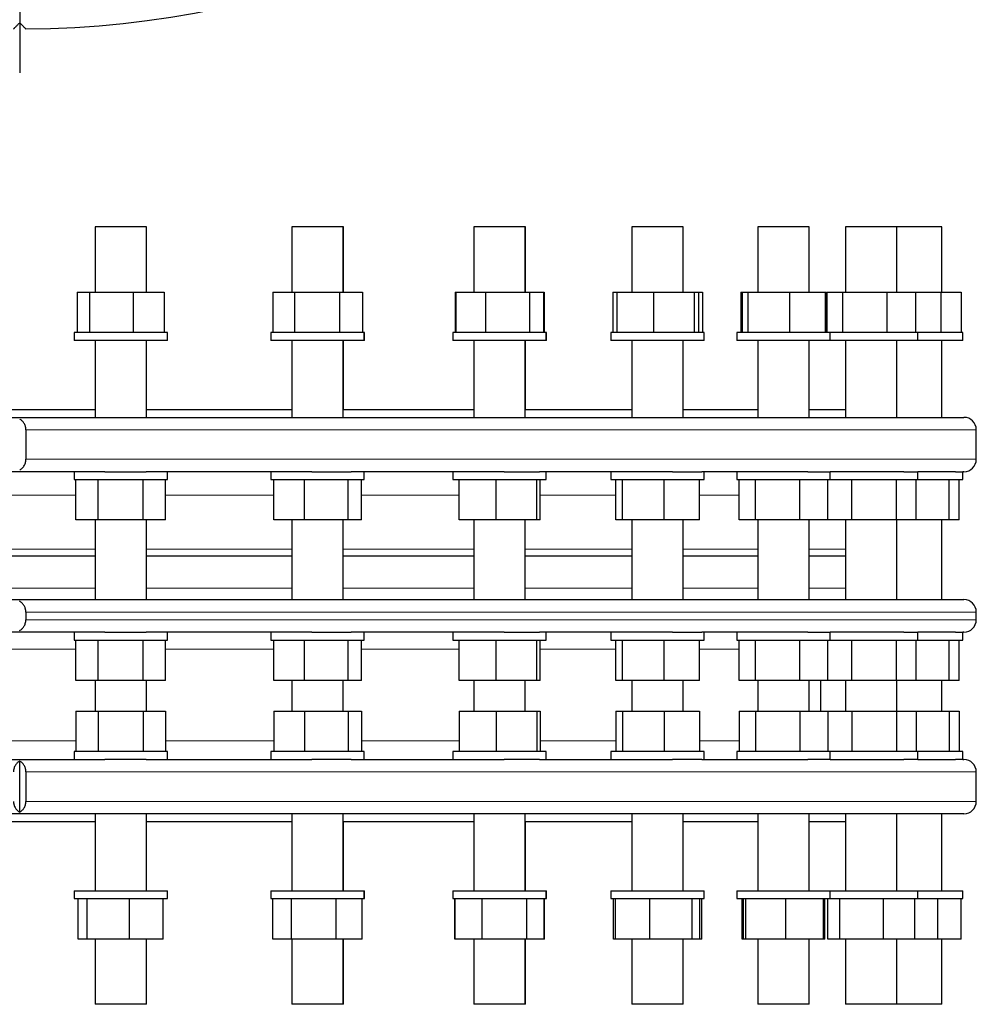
# Model space of a CAD drawing. Header units: millimetres. Extents: x 60 to 2033, y 72 to 1955.
# Tile 2 of 5: x 703 to 1318, y 72 to 706. Entities that reach past the tile are written whole.
import ezdxf

# ---------------------------------------------------------------- set-up
doc = ezdxf.new("R2010")
doc.units = ezdxf.units.MM
doc.layers.add('FORMAT', color=7, linetype='Continuous')

# ---------------------------------------------------------------- blocks, each defined once
blk = doc.blocks.new('SW_CENTERMARKSYMBOL_0')
at = {"layer": 'FORMAT', "color": 0}
blk.add_line((0, -5), (0, -643.13), dxfattribs=at)

msp = doc.modelspace()

# ---------------------------------------------------------------- linework, layer by layer
at = {"color": 7, "linetype": 'Continuous', "lineweight": 25}
for p, q in [((751.76, 572.31), (751.76, 530.31)), ((758.64, 572.31), (751.76, 572.31)), ((784.76, 572.31), (758.64, 572.31)), ((784.76, 530.31), (784.76, 572.31)), ((784.79, 572.31), (784.76, 572.31)), ((784.79, 530.31), (784.79, 572.31)), ((878.38, 572.31), (878.38, 530.31)), ((888.49, 572.31), (878.38, 572.31)), ((911.38, 572.31), (888.49, 572.31)), ((911.38, 530.31), (911.38, 572.31)), ((911.41, 572.31), (911.38, 572.31)), ((911.41, 530.31), (911.41, 572.31)), ((995.4, 572.31), (995.4, 530.31)), ((1009.05, 572.31), (995.4, 572.31)), ((1028.4, 572.31), (1009.05, 572.31)), ((1028.4, 530.31), (1028.4, 572.31)), ((1028.42, 572.31), (1028.4, 572.31)), ((1028.42, 530.31), (1028.42, 572.31)), ((1096.95, 572.31), (1096.95, 530.31)), ((1114.29, 572.31), (1096.95, 572.31)), ((1129.95, 572.31), (1114.29, 572.31)), ((1129.95, 530.31), (1129.95, 572.31)), ((1129.97, 572.31), (1129.95, 572.31)), ((1129.97, 530.31), (1129.97, 572.31)), ((1177.93, 572.31), (1177.93, 530.31)), ((1198.91, 572.31), (1177.93, 572.31)), ((1210.93, 572.31), (1198.91, 572.31)), ((1210.93, 530.31), (1210.93, 572.31)), ((1210.94, 572.31), (1210.93, 572.31)), ((1210.94, 530.31), (1210.94, 572.31)), ((1234.28, 572.31), (1234.28, 530.31)), ((1258.69, 572.31), (1234.28, 572.31)), ((1267.28, 572.31), (1258.69, 572.31)), ((1267.28, 530.31), (1267.28, 572.31)), ((1290.62, 572.31), (1267.29, 572.31)), ((1296.18, 572.31), (1290.62, 572.31)), ((1296.18, 530.31), (1296.18, 572.31)), ((1296.19, 572.31), (1296.18, 572.31)), ((1296.19, 530.31), (1296.19, 572.31)), ((740.23, 530.31), (740.23, 504.31)), ((740.23, 530.31), (748.25, 530.31)), ((748.25, 530.31), (748.25, 504.31)), ((748.25, 530.31), (776.27, 530.31)), ((776.27, 530.31), (776.27, 504.31)), ((776.27, 530.31), (796.28, 530.31)), ((796.28, 530.31), (796.28, 504.31)), ((866.02, 530.31), (866.02, 504.31)), ((866.02, 530.31), (880, 530.31)), ((880, 530.31), (880, 504.31)), ((880, 530.31), (908.86, 530.31)), ((908.86, 530.31), (908.86, 504.31)), ((908.86, 530.31), (923.74, 530.31)), ((923.74, 530.31), (923.74, 504.31)), ((983.31, 530.31), (983.31, 504.31)), ((983.31, 530.31), (983.65, 530.31)), ((983.65, 530.31), (983.65, 504.31)), ((983.65, 530.31), (1002.9, 530.31)), ((1002.9, 530.31), (1002.9, 504.31)), ((1002.9, 530.31), (1031.15, 530.31)), ((1031.15, 530.31), (1031.15, 504.31)), ((1031.15, 530.31), (1040.15, 530.31)), ((1040.15, 530.31), (1040.15, 504.31)), ((1040.15, 530.31), (1040.54, 530.31)), ((1040.54, 530.31), (1040.54, 504.31)), ((1084.72, 530.31), (1084.72, 504.31)), ((1084.72, 530.31), (1087.22, 530.31)), ((1087.22, 530.31), (1087.22, 504.31)), ((1087.22, 530.31), (1110.77, 530.31)), ((1110.77, 530.31), (1110.77, 504.31)), ((1110.77, 530.31), (1137, 530.31)), ((1137, 530.31), (1137, 504.31)), ((1137, 530.31), (1139.67, 530.31)), ((1139.67, 530.31), (1139.67, 504.31)), ((1139.67, 530.31), (1142.21, 530.31)), ((1142.21, 530.31), (1142.21, 504.31)), ((1167.01, 530.31), (1167.01, 504.31)), ((1167.01, 530.31), (1167.75, 530.31)), ((1167.75, 530.31), (1167.75, 504.31)), ((1167.75, 530.31), (1171.54, 530.31)), ((1171.54, 530.31), (1171.54, 504.31)), ((1171.54, 530.31), (1198.22, 530.31)), ((1198.22, 530.31), (1198.22, 504.31)), ((1198.22, 530.31), (1221.1, 530.31)), ((1221.1, 530.31), (1221.1, 504.31)), ((1221.1, 530.31), (1221.87, 530.31)), ((1221.87, 530.31), (1221.87, 504.31)), ((1222.32, 530.31), (1222.32, 504.31)), ((1222.32, 530.31), (1232.38, 530.31)), ((1232.38, 530.31), (1232.38, 504.31)), ((1232.38, 530.31), (1260.84, 530.31)), ((1260.84, 530.31), (1260.84, 504.31)), ((1260.84, 530.31), (1279.24, 530.31)), ((1279.24, 530.31), (1279.24, 504.31)), ((1279.24, 530.31), (1295.52, 530.31)), ((1295.52, 530.31), (1295.52, 504.31)), ((1295.52, 530.31), (1308.51, 530.31)), ((1308.51, 530.31), (1308.51, 504.31)), ((738.26, 504.31), (738.26, 499.31)), ((776.59, 504.31), (738.26, 504.31)), ((798.26, 504.31), (776.59, 504.31)), ((798.26, 499.31), (798.26, 504.31)), ((798.29, 504.31), (798.26, 504.31)), ((798.29, 499.31), (798.29, 504.31)), ((864.88, 504.31), (864.88, 499.31)), ((909.41, 504.31), (864.88, 504.31)), ((924.88, 504.31), (909.41, 504.31)), ((924.88, 499.31), (924.88, 504.31)), ((924.91, 504.31), (924.88, 504.31)), ((924.91, 499.31), (924.91, 504.31)), ((981.9, 504.31), (981.9, 499.31)), ((1031.91, 504.31), (981.9, 504.31)), ((1041.9, 504.31), (1031.91, 504.31)), ((1041.9, 499.31), (1041.9, 504.31)), ((1041.92, 504.31), (1041.9, 504.31)), ((1041.92, 499.31), (1041.92, 504.31)), ((1083.45, 504.31), (1083.45, 499.31)), ((1137.92, 504.31), (1083.45, 504.31)), ((1143.45, 504.31), (1137.92, 504.31)), ((1143.45, 499.31), (1143.45, 504.31)), ((1143.47, 504.31), (1143.45, 504.31)), ((1143.47, 499.31), (1143.47, 504.31)), ((1164.43, 504.31), (1164.43, 499.31)), ((1222.15, 504.31), (1164.43, 504.31)), ((1224.43, 504.31), (1222.15, 504.31)), ((1224.43, 499.31), (1224.43, 504.31)), ((1280.36, 504.31), (1224.44, 504.31)), ((1280.78, 504.31), (1280.36, 504.31)), ((1280.78, 499.31), (1280.78, 504.31)), ((1309.68, 504.31), (1280.79, 504.31)), ((1309.68, 499.31), (1309.68, 504.31)), ((1309.69, 504.31), (1309.68, 504.31)), ((1309.69, 499.31), (1309.69, 504.31)), ((776.59, 499.31), (738.26, 499.31)), ((751.76, 499.31), (751.76, 449.81)), ((798.26, 499.31), (776.59, 499.31)), ((784.76, 449.81), (784.76, 499.31)), ((784.79, 454.81), (784.79, 499.31)), ((798.29, 499.31), (798.26, 499.31)), ((909.41, 499.31), (864.88, 499.31)), ((878.38, 499.31), (878.38, 449.81)), ((924.88, 499.31), (909.41, 499.31)), ((911.38, 449.81), (911.38, 499.31)), ((911.41, 454.81), (911.41, 499.31)), ((924.91, 499.31), (924.88, 499.31)), ((1031.91, 499.31), (981.9, 499.31)), ((995.4, 499.31), (995.4, 449.81)), ((1028.4, 449.81), (1028.4, 499.31)), ((1028.42, 454.81), (1028.42, 499.31)), ((1041.9, 499.31), (1031.91, 499.31)), ((1041.92, 499.31), (1041.9, 499.31)), ((1137.92, 499.31), (1083.45, 499.31)), ((1096.95, 499.31), (1096.95, 449.81)), ((1129.95, 449.81), (1129.95, 499.31)), ((1129.97, 454.81), (1129.97, 499.31)), ((1143.45, 499.31), (1137.92, 499.31)), ((1143.47, 499.31), (1143.45, 499.31)), ((1222.15, 499.31), (1164.43, 499.31)), ((1177.93, 499.31), (1177.93, 449.81)), ((1210.93, 449.81), (1210.93, 499.31)), ((1210.94, 454.81), (1210.94, 499.31)), ((1224.43, 499.31), (1222.15, 499.31)), ((1280.36, 499.31), (1224.44, 499.31)), ((1234.28, 499.31), (1234.28, 449.81)), ((1267.28, 449.81), (1267.28, 499.31)), ((1280.78, 499.31), (1280.36, 499.31)), ((1309.68, 499.31), (1280.79, 499.31)), ((1296.18, 449.81), (1296.18, 499.31)), ((1296.19, 449.81), (1296.19, 499.31)), ((1309.69, 499.31), (1309.68, 499.31)), ((96.33, 449.81), (1310.33, 449.81)), ((654.91, 454.81), (751.79, 454.81)), ((784.79, 454.81), (878.41, 454.81)), ((911.41, 454.81), (995.42, 454.81)), ((1028.42, 454.81), (1096.97, 454.81)), ((1129.97, 454.81), (1177.94, 454.81)), ((1210.94, 454.81), (1234.29, 454.81)), ((707.31, 441.81), (707.31, 422.81)), ((1318.33, 422.81), (1318.33, 441.81)), ((757.97, 414.81), (648.67, 414.81)), ((738.26, 414.81), (738.26, 409.81)), ((757.97, 414.81), (784.56, 414.81)), ((891.12, 414.81), (784.56, 414.81)), ((798.26, 409.81), (798.26, 414.81)), ((864.88, 414.81), (864.88, 409.81)), ((891.12, 414.81), (916.38, 414.81)), ((1014.86, 414.81), (916.38, 414.81)), ((924.88, 409.81), (924.88, 414.81)), ((981.9, 414.81), (981.9, 409.81)), ((1014.86, 414.81), (1037.51, 414.81)), ((1122.97, 414.81), (1037.51, 414.81)), ((1041.9, 409.81), (1041.9, 414.81)), ((1083.45, 414.81), (1083.45, 409.81)), ((1122.97, 414.81), (1141.89, 414.81)), ((1210.04, 414.81), (1141.89, 414.81)), ((1143.45, 409.81), (1143.45, 414.81)), ((1164.43, 414.81), (1164.43, 409.81)), ((1210.04, 414.81), (1224.28, 414.81)), ((1271.71, 414.81), (1224.28, 414.81)), ((1224.43, 409.81), (1224.43, 414.81)), ((1271.71, 414.81), (1280.78, 414.81)), ((1280.78, 409.81), (1280.78, 414.81)), ((1304.87, 414.81), (1280.79, 414.81)), ((1304.87, 414.81), (1309.68, 414.81)), ((1309.68, 409.81), (1309.68, 414.81)), ((1310.33, 414.81), (1309.68, 414.81)), ((1309.69, 409.81), (1309.69, 414.81)), ((738.26, 409.81), (798.26, 409.81)), ((739.39, 383.81), (739.39, 409.81)), ((753.82, 383.81), (753.82, 409.81)), ((782.69, 383.81), (782.69, 409.81)), ((797.13, 383.81), (797.13, 409.81)), ((864.88, 409.81), (865.63, 409.81)), ((865.63, 409.81), (924.88, 409.81)), ((866.74, 383.81), (866.74, 409.81)), ((886.37, 383.81), (886.37, 409.81)), ((914.52, 383.81), (914.52, 409.81)), ((923.03, 383.81), (923.03, 409.81)), ((981.9, 409.81), (984.87, 409.81)), ((984.87, 409.81), (1041.9, 409.81)), ((985.89, 383.81), (985.89, 409.81)), ((1009.74, 383.81), (1009.74, 409.81)), ((1035.75, 383.81), (1035.75, 409.81)), ((1037.91, 383.81), (1037.91, 409.81)), ((1083.45, 409.81), (1089.99, 409.81)), ((1086.57, 383.81), (1086.57, 409.81)), ((1089.99, 409.81), (1143.45, 409.81)), ((1090.88, 383.81), (1090.88, 409.81)), ((1117.75, 383.81), (1117.75, 409.81)), ((1140.32, 383.81), (1140.32, 409.81)), ((1164.43, 409.81), (1175.72, 409.81)), ((1165.88, 383.81), (1165.88, 409.81)), ((1175.72, 409.81), (1224.43, 409.81)), ((1176.43, 383.81), (1176.43, 409.81)), ((1204.97, 383.81), (1204.97, 409.81)), ((1222.97, 383.81), (1222.97, 409.81)), ((1224.44, 409.81), (1237.76, 409.81)), ((1237.76, 409.81), (1280.78, 409.81)), ((1238.26, 383.81), (1238.26, 409.81)), ((1267.04, 383.81), (1267.04, 409.81)), ((1279.57, 383.81), (1279.57, 409.81)), ((1280.79, 409.81), (1309.68, 409.81)), ((1300.85, 383.81), (1300.85, 409.81)), ((1307.27, 383.81), (1307.27, 409.81)), ((1309.68, 409.81), (1309.69, 409.81)), ((753.82, 383.81), (739.39, 383.81)), ((751.76, 383.81), (751.76, 332.61)), ((782.69, 383.81), (753.82, 383.81)), ((797.13, 383.81), (782.69, 383.81)), ((784.76, 332.61), (784.76, 383.81)), ((886.37, 383.81), (866.74, 383.81)), ((878.38, 383.81), (878.38, 332.61)), ((914.52, 383.81), (886.37, 383.81)), ((911.38, 332.61), (911.38, 383.81)), ((923.03, 383.81), (914.52, 383.81)), ((1009.74, 383.81), (985.89, 383.81)), ((995.4, 383.81), (995.4, 332.61)), ((1035.75, 383.81), (1009.74, 383.81)), ((1028.4, 332.61), (1028.4, 383.81)), ((1037.91, 383.81), (1035.75, 383.81)), ((1090.88, 383.81), (1086.57, 383.81)), ((1117.75, 383.81), (1090.88, 383.81)), ((1096.95, 383.81), (1096.95, 332.61)), ((1140.32, 383.81), (1117.75, 383.81)), ((1129.95, 332.61), (1129.95, 383.81)), ((1176.43, 383.81), (1165.88, 383.81)), ((1204.97, 383.81), (1176.43, 383.81)), ((1177.93, 383.81), (1177.93, 332.69)), ((1222.97, 383.81), (1204.97, 383.81)), ((1210.93, 332.61), (1210.93, 383.81)), ((1238.26, 383.81), (1222.97, 383.81)), ((1234.28, 383.81), (1234.28, 333.1)), ((1267.04, 383.81), (1238.26, 383.81)), ((1279.57, 383.81), (1267.04, 383.81)), ((1267.28, 332.61), (1267.28, 383.81)), ((1300.85, 383.81), (1279.57, 383.81)), ((1296.18, 332.61), (1296.18, 383.81)), ((1296.19, 332.61), (1296.19, 383.81)), ((1307.27, 383.81), (1300.85, 383.81)), ((751.76, 360.61), (654.88, 360.61)), ((878.38, 360.61), (784.76, 360.61)), ((995.42, 360.61), (911.38, 360.61)), ((1096.97, 360.61), (1028.42, 360.61)), ((1177.94, 360.61), (1129.97, 360.61)), ((1234.29, 360.61), (1210.94, 360.61)), ((96.33, 332.61), (1310.33, 332.61)), ((707.29, 324.61), (707.29, 319.61)), ((1318.33, 319.61), (1318.33, 324.61)), ((757.97, 311.61), (648.67, 311.61)), ((738.26, 311.61), (738.26, 306.61)), ((757.97, 311.61), (784.56, 311.61)), ((891.12, 311.61), (784.56, 311.61)), ((798.26, 306.61), (798.26, 311.61)), ((864.88, 311.61), (864.88, 306.61)), ((891.12, 311.61), (916.38, 311.61)), ((1014.86, 311.61), (916.38, 311.61)), ((924.88, 306.61), (924.88, 311.61)), ((981.9, 311.61), (981.9, 306.61)), ((1014.86, 311.61), (1037.51, 311.61)), ((1122.97, 311.61), (1037.51, 311.61)), ((1041.9, 306.61), (1041.9, 311.61)), ((1083.45, 311.61), (1083.45, 306.61)), ((1122.97, 311.61), (1141.89, 311.61)), ((1210.04, 311.61), (1141.89, 311.61)), ((1143.45, 306.61), (1143.45, 311.61)), ((1164.43, 311.61), (1164.43, 306.61)), ((1210.04, 311.61), (1224.28, 311.61)), ((1271.71, 311.61), (1224.28, 311.61)), ((1224.43, 306.61), (1224.43, 311.61)), ((1271.71, 311.61), (1280.78, 311.61)), ((1280.78, 306.61), (1280.78, 311.61)), ((1304.87, 311.61), (1280.79, 311.61)), ((1304.87, 311.61), (1309.68, 311.61)), ((1309.68, 306.61), (1309.68, 311.61)), ((1310.33, 311.61), (1309.68, 311.61)), ((1309.69, 306.61), (1309.69, 311.61)), ((738.26, 306.61), (798.26, 306.61)), ((739.39, 280.61), (739.39, 306.61)), ((753.82, 280.61), (753.82, 306.61)), ((782.69, 280.61), (782.69, 306.61)), ((797.13, 280.61), (797.13, 306.61)), ((864.88, 306.61), (865.63, 306.61)), ((865.63, 306.61), (924.88, 306.61)), ((866.74, 280.61), (866.74, 306.61)), ((886.37, 280.61), (886.37, 306.61)), ((914.52, 280.61), (914.52, 306.61)), ((923.03, 280.61), (923.03, 306.61)), ((981.9, 306.61), (984.87, 306.61)), ((984.87, 306.61), (1041.9, 306.61)), ((985.89, 280.61), (985.89, 306.61)), ((1009.74, 280.61), (1009.74, 306.61)), ((1035.75, 280.61), (1035.75, 306.61)), ((1037.91, 280.61), (1037.91, 306.61)), ((1083.45, 306.61), (1089.99, 306.61)), ((1086.57, 280.61), (1086.57, 306.61)), ((1089.99, 306.61), (1143.45, 306.61)), ((1090.88, 280.61), (1090.88, 306.61)), ((1117.75, 280.61), (1117.75, 306.61)), ((1140.32, 280.61), (1140.32, 306.61)), ((1164.43, 306.61), (1175.72, 306.61)), ((1165.88, 280.61), (1165.88, 306.61)), ((1175.72, 306.61), (1224.43, 306.61)), ((1176.43, 280.61), (1176.43, 306.61)), ((1204.97, 280.61), (1204.97, 306.61)), ((1222.97, 280.61), (1222.97, 306.61)), ((1224.44, 306.61), (1237.76, 306.61)), ((1237.76, 306.61), (1280.78, 306.61)), ((1238.26, 280.61), (1238.26, 306.61)), ((1267.04, 280.61), (1267.04, 306.61)), ((1279.57, 280.61), (1279.57, 306.61)), ((1280.79, 306.61), (1309.68, 306.61)), ((1300.85, 280.61), (1300.85, 306.61)), ((1307.27, 280.61), (1307.27, 306.61)), ((1309.68, 306.61), (1309.69, 306.61)), ((753.82, 280.61), (739.39, 280.61)), ((751.76, 280.61), (751.76, 260.81)), ((782.69, 280.61), (753.82, 280.61)), ((797.13, 280.61), (782.69, 280.61)), ((784.76, 260.81), (784.76, 280.61)), ((886.37, 280.61), (866.74, 280.61)), ((878.38, 280.61), (878.38, 260.81)), ((914.52, 280.61), (886.37, 280.61)), ((911.38, 260.81), (911.38, 280.61)), ((923.03, 280.61), (914.52, 280.61)), ((1009.74, 280.61), (985.89, 280.61)), ((995.4, 280.61), (995.4, 260.81)), ((1035.75, 280.61), (1009.74, 280.61)), ((1028.4, 260.81), (1028.4, 280.61)), ((1037.91, 280.61), (1035.75, 280.61)), ((1090.88, 280.61), (1086.57, 280.61)), ((1117.75, 280.61), (1090.88, 280.61)), ((1096.95, 280.61), (1096.95, 260.81)), ((1140.32, 280.61), (1117.75, 280.61)), ((1129.95, 260.81), (1129.95, 280.61)), ((1176.43, 280.61), (1165.88, 280.61)), ((1204.97, 280.61), (1176.43, 280.61)), ((1177.93, 280.61), (1177.93, 260.81)), ((1222.97, 280.61), (1204.97, 280.61)), ((1210.93, 260.81), (1210.93, 280.61)), ((1218.33, 260.81), (1218.33, 280.61)), ((1238.26, 280.61), (1222.97, 280.61)), ((1234.28, 280.61), (1234.28, 260.81)), ((1267.04, 280.61), (1238.26, 280.61)), ((1279.57, 280.61), (1267.04, 280.61)), ((1267.28, 260.81), (1267.28, 280.61)), ((1300.85, 280.61), (1279.57, 280.61)), ((1296.18, 260.81), (1296.18, 280.61)), ((1296.19, 260.81), (1296.19, 280.61)), ((1307.27, 280.61), (1300.85, 280.61)), ((739.39, 260.81), (739.39, 234.81)), ((739.39, 260.81), (753.82, 260.81)), ((753.82, 260.81), (753.82, 234.81)), ((753.82, 260.81), (782.69, 260.81)), ((782.69, 260.81), (782.69, 234.81)), ((782.69, 260.81), (797.13, 260.81)), ((797.13, 260.81), (797.13, 234.81)), ((866.74, 260.81), (866.74, 234.81)), ((866.74, 260.81), (886.37, 260.81)), ((886.37, 260.81), (886.37, 234.81)), ((886.37, 260.81), (914.52, 260.81)), ((914.52, 260.81), (914.52, 234.81)), ((914.52, 260.81), (923.03, 260.81)), ((923.03, 260.81), (923.03, 234.81)), ((985.89, 260.81), (985.89, 234.81)), ((985.89, 260.81), (1009.74, 260.81)), ((1009.74, 260.81), (1009.74, 234.81)), ((1009.74, 260.81), (1035.75, 260.81)), ((1035.75, 260.81), (1035.75, 234.81)), ((1035.75, 260.81), (1037.91, 260.81)), ((1037.91, 260.81), (1037.91, 234.81)), ((1086.57, 260.81), (1086.57, 234.81)), ((1086.57, 260.81), (1090.88, 260.81)), ((1090.88, 260.81), (1090.88, 234.81)), ((1090.88, 260.81), (1117.75, 260.81)), ((1117.75, 260.81), (1117.75, 234.81)), ((1117.75, 260.81), (1140.32, 260.81)), ((1140.32, 260.81), (1140.32, 234.81)), ((1165.88, 260.81), (1165.88, 234.81)), ((1165.88, 260.81), (1176.43, 260.81)), ((1176.43, 260.81), (1176.43, 234.81)), ((1176.43, 260.81), (1204.97, 260.81)), ((1204.97, 260.81), (1204.97, 234.81)), ((1204.97, 260.81), (1222.97, 260.81)), ((1222.97, 260.81), (1222.97, 234.81)), ((1222.97, 260.81), (1238.26, 260.81)), ((1238.26, 260.81), (1238.26, 234.81)), ((1238.26, 260.81), (1267.04, 260.81)), ((1267.04, 260.81), (1267.04, 234.81)), ((1267.04, 260.81), (1279.57, 260.81)), ((1279.57, 260.81), (1279.57, 234.81)), ((1279.57, 260.81), (1300.85, 260.81)), ((1300.85, 260.81), (1300.85, 234.81)), ((1300.85, 260.81), (1307.27, 260.81)), ((1307.27, 260.81), (1307.27, 234.81)), ((738.26, 234.81), (738.26, 229.81)), ((798.26, 234.81), (738.26, 234.81)), ((798.26, 229.81), (798.26, 234.81)), ((864.88, 234.81), (864.88, 229.81)), ((865.63, 234.81), (864.88, 234.81)), ((924.88, 234.81), (865.63, 234.81)), ((924.88, 229.81), (924.88, 234.81)), ((981.9, 234.81), (981.9, 229.81)), ((984.87, 234.81), (981.9, 234.81)), ((1041.9, 234.81), (984.87, 234.81)), ((1041.9, 229.81), (1041.9, 234.81)), ((1083.45, 234.81), (1083.45, 229.81)), ((1089.99, 234.81), (1083.45, 234.81)), ((1143.45, 234.81), (1089.99, 234.81)), ((1143.45, 229.81), (1143.45, 234.81)), ((1164.43, 234.81), (1164.43, 229.81)), ((1175.72, 234.81), (1164.43, 234.81)), ((1224.43, 234.81), (1175.72, 234.81)), ((1224.43, 229.81), (1224.43, 234.81)), ((1237.76, 234.81), (1224.44, 234.81)), ((1280.78, 234.81), (1237.76, 234.81)), ((1280.78, 229.81), (1280.78, 234.81)), ((1309.68, 234.81), (1280.79, 234.81)), ((1309.68, 229.81), (1309.68, 234.81)), ((1309.69, 234.81), (1309.68, 234.81)), ((1309.69, 229.81), (1309.69, 234.81)), ((648.67, 229.81), (757.97, 229.81)), ((703.33, 195.88), (703.33, 228.74)), ((784.56, 229.81), (757.97, 229.81)), ((784.56, 229.81), (891.12, 229.81)), ((916.38, 229.81), (891.12, 229.81)), ((916.38, 229.81), (1014.86, 229.81)), ((1037.51, 229.81), (1014.86, 229.81)), ((1037.51, 229.81), (1122.97, 229.81)), ((1141.89, 229.81), (1122.97, 229.81)), ((1141.89, 229.81), (1210.04, 229.81)), ((1224.28, 229.81), (1210.04, 229.81)), ((1224.28, 229.81), (1271.71, 229.81)), ((1280.78, 229.81), (1271.71, 229.81)), ((1280.79, 229.81), (1304.87, 229.81)), ((1309.68, 229.81), (1304.87, 229.81)), ((1309.68, 229.81), (1310.33, 229.81)), ((707.32, 221.81), (707.32, 202.81)), ((1318.33, 202.81), (1318.33, 221.81)), ((1310.33, 194.81), (96.33, 194.81)), ((751.76, 194.81), (751.76, 145.31)), ((784.76, 145.31), (784.76, 194.81)), ((878.38, 194.81), (878.38, 145.31)), ((911.38, 145.31), (911.38, 194.81)), ((995.4, 194.81), (995.4, 145.31)), ((1028.4, 145.31), (1028.4, 194.81)), ((1096.95, 194.81), (1096.95, 145.31)), ((1129.95, 145.31), (1129.95, 194.81)), ((1177.93, 194.81), (1177.93, 145.31)), ((1210.93, 145.31), (1210.93, 194.81)), ((1234.28, 194.81), (1234.28, 145.31)), ((1267.28, 145.31), (1267.28, 194.81)), ((1296.18, 145.31), (1296.18, 194.81)), ((1296.19, 145.31), (1296.19, 194.81)), ((654.91, 189.81), (751.79, 189.81)), ((784.79, 145.31), (784.79, 189.81)), ((784.79, 189.81), (878.41, 189.81)), ((911.41, 145.31), (911.41, 189.81)), ((911.41, 189.81), (995.42, 189.81)), ((1028.42, 145.31), (1028.42, 189.81)), ((1028.42, 189.81), (1096.97, 189.81)), ((1129.97, 145.31), (1129.97, 189.81)), ((1129.97, 189.81), (1177.94, 189.81)), ((1210.94, 145.31), (1210.94, 189.81)), ((1210.94, 189.81), (1234.29, 189.81)), ((738.26, 145.31), (738.26, 140.31)), ((738.26, 145.31), (745.79, 145.31)), ((738.26, 140.31), (745.79, 140.31)), ((740.88, 114.31), (740.88, 140.31)), ((745.79, 145.31), (798.26, 145.31)), ((745.79, 140.31), (798.26, 140.31)), ((746.64, 114.31), (746.64, 140.31)), ((774.01, 114.31), (774.01, 140.31)), ((795.63, 114.31), (795.63, 140.31)), ((798.26, 140.31), (798.26, 145.31)), ((798.26, 145.31), (798.29, 145.31)), ((798.26, 140.31), (798.29, 140.31)), ((798.29, 140.31), (798.29, 145.31)), ((864.88, 145.31), (864.88, 140.31)), ((864.88, 145.31), (877.4, 145.31)), ((864.88, 140.31), (877.4, 140.31)), ((866.15, 114.31), (866.15, 140.31)), ((877.4, 145.31), (924.88, 145.31)), ((877.4, 140.31), (924.88, 140.31)), ((878.06, 114.31), (878.06, 140.31)), ((906.78, 114.31), (906.78, 140.31)), ((923.61, 114.31), (923.61, 140.31)), ((924.88, 140.31), (924.88, 145.31)), ((924.88, 145.31), (924.91, 145.31)), ((924.88, 140.31), (924.91, 140.31)), ((924.91, 140.31), (924.91, 145.31)), ((981.9, 145.31), (981.9, 140.31)), ((981.9, 145.31), (1000.28, 145.31)), ((981.9, 140.31), (1000.28, 140.31)), ((983.09, 114.31), (983.09, 140.31)), ((983.26, 114.31), (983.26, 140.31)), ((1000.28, 145.31), (1041.9, 145.31)), ((1000.28, 140.31), (1041.9, 140.31)), ((1000.72, 114.31), (1000.72, 140.31)), ((1029.36, 114.31), (1029.36, 140.31)), ((1040.54, 114.31), (1040.54, 140.31)), ((1040.75, 114.31), (1040.75, 140.31)), ((1041.9, 140.31), (1041.9, 145.31)), ((1041.9, 145.31), (1041.92, 145.31)), ((1041.9, 140.31), (1041.92, 140.31)), ((1041.92, 140.31), (1041.92, 145.31)), ((1083.45, 145.31), (1083.45, 140.31)), ((1083.45, 145.31), (1108.27, 145.31)), ((1083.45, 140.31), (1108.27, 140.31)), ((1085.03, 114.31), (1085.03, 140.31)), ((1086.33, 114.31), (1086.33, 140.31)), ((1108.27, 145.31), (1143.45, 145.31)), ((1108.27, 140.31), (1143.45, 140.31)), ((1108.47, 114.31), (1108.47, 140.31)), ((1135.58, 114.31), (1135.58, 140.31)), ((1140.56, 114.31), (1140.56, 140.31)), ((1141.9, 114.31), (1141.9, 140.31)), ((1143.45, 140.31), (1143.45, 145.31)), ((1143.45, 145.31), (1143.47, 145.31)), ((1143.45, 140.31), (1143.47, 140.31)), ((1143.47, 140.31), (1143.47, 145.31)), ((1164.43, 145.31), (1164.43, 140.31)), ((1164.43, 145.31), (1195.96, 145.31)), ((1164.43, 140.31), (1195.96, 140.31)), ((1167.83, 114.31), (1167.83, 140.31)), ((1168.72, 114.31), (1168.72, 140.31)), ((1170.19, 114.31), (1170.19, 140.31)), ((1195.9, 114.31), (1195.9, 140.31)), ((1195.96, 145.31), (1224.43, 145.31)), ((1195.96, 140.31), (1224.43, 140.31)), ((1220.13, 114.31), (1220.13, 140.31)), ((1221.05, 114.31), (1221.05, 140.31)), ((1222.8, 114.31), (1222.8, 140.31)), ((1224.43, 140.31), (1224.43, 145.31)), ((1224.44, 145.31), (1258.94, 145.31)), ((1224.44, 140.31), (1258.94, 140.31)), ((1230.65, 114.31), (1230.65, 140.31)), ((1258.63, 114.31), (1258.63, 140.31)), ((1258.94, 145.31), (1280.78, 145.31)), ((1258.94, 140.31), (1280.78, 140.31)), ((1278.76, 114.31), (1278.76, 140.31)), ((1280.78, 140.31), (1280.78, 145.31)), ((1280.79, 145.31), (1294.06, 145.31)), ((1280.79, 140.31), (1294.06, 140.31)), ((1293.52, 114.31), (1293.52, 140.31)), ((1294.06, 145.31), (1309.68, 145.31)), ((1294.06, 140.31), (1309.68, 140.31)), ((1308.54, 114.31), (1308.54, 140.31)), ((1309.68, 140.31), (1309.68, 145.31)), ((1309.68, 145.31), (1309.69, 145.31)), ((1309.68, 140.31), (1309.69, 140.31)), ((1309.69, 140.31), (1309.69, 145.31)), ((746.64, 114.31), (740.88, 114.31)), ((774.01, 114.31), (746.64, 114.31)), ((751.76, 114.31), (751.76, 72.31)), ((795.63, 114.31), (774.01, 114.31)), ((784.76, 72.31), (784.76, 114.31)), ((784.79, 72.31), (784.79, 114.31)), ((878.06, 114.31), (866.15, 114.31)), ((906.78, 114.31), (878.06, 114.31)), ((878.38, 114.31), (878.38, 72.31)), ((923.61, 114.31), (906.78, 114.31)), ((911.38, 72.31), (911.38, 114.31)), ((911.41, 72.31), (911.41, 114.31)), ((983.26, 114.31), (983.09, 114.31)), ((1000.72, 114.31), (983.26, 114.31)), ((995.4, 114.31), (995.4, 72.31)), ((1029.36, 114.31), (1000.72, 114.31)), ((1028.4, 72.31), (1028.4, 114.31)), ((1028.42, 72.31), (1028.42, 114.31)), ((1040.54, 114.31), (1029.36, 114.31)), ((1040.75, 114.31), (1040.54, 114.31)), ((1086.33, 114.31), (1085.03, 114.31)), ((1108.47, 114.31), (1086.33, 114.31)), ((1096.95, 114.31), (1096.95, 72.31)), ((1135.58, 114.31), (1108.47, 114.31)), ((1129.95, 72.31), (1129.95, 114.31)), ((1129.97, 72.31), (1129.97, 114.31)), ((1140.56, 114.31), (1135.58, 114.31)), ((1141.9, 114.31), (1140.56, 114.31)), ((1168.72, 114.31), (1167.83, 114.31)), ((1170.19, 114.31), (1168.72, 114.31)), ((1195.9, 114.31), (1170.19, 114.31)), ((1177.93, 114.31), (1177.93, 72.31)), ((1220.13, 114.31), (1195.9, 114.31)), ((1210.93, 72.31), (1210.93, 114.31)), ((1210.94, 72.31), (1210.94, 114.31)), ((1221.05, 114.31), (1220.13, 114.31)), ((1230.65, 114.31), (1222.8, 114.31)), ((1258.63, 114.31), (1230.65, 114.31)), ((1234.28, 114.31), (1234.28, 72.31)), ((1278.76, 114.31), (1258.63, 114.31)), ((1267.28, 72.31), (1267.28, 114.31)), ((1293.52, 114.31), (1278.76, 114.31)), ((1308.54, 114.31), (1293.52, 114.31)), ((1296.18, 72.31), (1296.18, 114.31)), ((1296.19, 72.31), (1296.19, 114.31)), ((758.64, 72.31), (751.76, 72.31)), ((784.76, 72.31), (758.64, 72.31)), ((784.79, 72.31), (784.76, 72.31)), ((888.49, 72.31), (878.38, 72.31)), ((911.38, 72.31), (888.49, 72.31)), ((911.41, 72.31), (911.38, 72.31)), ((1009.05, 72.31), (995.4, 72.31)), ((1028.4, 72.31), (1009.05, 72.31)), ((1028.42, 72.31), (1028.4, 72.31)), ((1114.29, 72.31), (1096.95, 72.31)), ((1129.95, 72.31), (1114.29, 72.31)), ((1129.97, 72.31), (1129.95, 72.31)), ((1198.91, 72.31), (1177.93, 72.31)), ((1210.93, 72.31), (1198.91, 72.31)), ((1210.94, 72.31), (1210.93, 72.31)), ((1258.69, 72.31), (1234.28, 72.31)), ((1267.28, 72.31), (1258.69, 72.31)), ((1290.62, 72.31), (1267.29, 72.31)), ((1296.18, 72.31), (1290.62, 72.31)), ((1296.19, 72.31), (1296.18, 72.31))]:
    msp.add_line(p, q, dxfattribs=at)
at = {"color": 8, "linetype": 'Continuous', "lineweight": 18}
for p, q in [((1318.33, 441.81), (707.31, 441.81)), ((707.31, 422.81), (1318.33, 422.81)), ((739.39, 399.81), (666.52, 399.81)), ((866.74, 399.81), (797.13, 399.81)), ((985.89, 399.81), (923.03, 399.81)), ((1086.57, 399.81), (1037.91, 399.81)), ((1165.88, 399.81), (1140.32, 399.81)), ((654.88, 365.12), (751.76, 365.12)), ((784.76, 365.12), (878.38, 365.12)), ((911.38, 365.12), (995.4, 365.12)), ((1028.4, 365.12), (1096.95, 365.12)), ((1129.95, 365.12), (1177.93, 365.12)), ((1210.93, 365.12), (1234.28, 365.12)), ((654.88, 339.91), (751.76, 339.91)), ((784.76, 339.91), (878.38, 339.91)), ((911.38, 339.91), (995.4, 339.91)), ((1028.4, 339.91), (1096.95, 339.91)), ((1129.95, 339.91), (1177.93, 339.91)), ((1210.93, 339.91), (1234.28, 339.91)), ((1318.33, 324.61), (707.29, 324.61)), ((707.29, 319.61), (1318.33, 319.61)), ((703.33, 300.81), (666.52, 300.81)), ((739.39, 300.81), (703.33, 300.81)), ((866.74, 300.81), (797.13, 300.81)), ((985.89, 300.81), (923.03, 300.81)), ((1086.57, 300.81), (1037.91, 300.81)), ((1165.88, 300.81), (1140.32, 300.81)), ((666.52, 241.81), (739.39, 241.81)), ((797.13, 241.81), (866.74, 241.81)), ((923.03, 241.81), (985.89, 241.81)), ((1037.91, 241.81), (1086.57, 241.81)), ((1140.32, 241.81), (1165.88, 241.81)), ((1318.33, 221.81), (707.32, 221.81)), ((707.32, 202.81), (1318.33, 202.81))]:
    msp.add_line(p, q, dxfattribs=at)
at = {"color": 7, "linetype": 'Continuous', "lineweight": 25}
for centre, radius, start, end in [((703.33, 1314.56), 615, 270.37145, 89.62855), ((1310.33, 441.81), 8, 0, 90), ((1310.33, 422.81), 8, 270, 0), ((1310.33, 324.61), 8, 0, 90), ((1310.33, 319.61), 8, 270, 0), ((1310.33, 221.81), 8, 0, 90), ((1310.33, 202.81), 8, 270, 0)]:
    msp.add_arc(centre, radius, start, end, dxfattribs=at)
for points, knots in [([(703.33, 703.56), (702.81, 703.04), (702.32, 702.55), (701.63, 701.85), (701.41, 701.63), (700.98, 701.21), (700.78, 701), (700.4, 700.63), (700.23, 700.46), (699.93, 700.15), (699.79, 700.02), (699.58, 699.8), (699.49, 699.72), (699.38, 699.6), (699.35, 699.57), (699.35, 699.57)], [0, 0, 0, 0, 0.25, 0.25, 0.375, 0.375, 0.5, 0.5, 0.625, 0.625, 0.75, 0.75, 0.875, 0.875, 1, 1, 1, 1]), ([(707.32, 699.57), (707.32, 699.57), (707.29, 699.6), (707.21, 699.69), (707.17, 699.72), (707.09, 699.8), (707.04, 699.85), (706.87, 700.02), (706.74, 700.15), (706.44, 700.45), (706.27, 700.63), (705.71, 701.18), (705.28, 701.61), (704.58, 702.31), (704.34, 702.55), (703.85, 703.04), (703.59, 703.3), (703.33, 703.56)], [0, 0, 0, 0, 0.125, 0.125, 0.1875, 0.1875, 0.25, 0.25, 0.375, 0.375, 0.5, 0.5, 0.75, 0.75, 0.875, 0.875, 1, 1, 1, 1]), ([(707.31, 441.81), (707.31, 442.21), (707.28, 442.6), (707.19, 443.18), (707.16, 443.37), (707.07, 443.75), (707.02, 443.94), (706.86, 444.48), (706.73, 444.83), (706.42, 445.49), (706.25, 445.81), (705.69, 446.69), (705.27, 447.2), (704.57, 447.86), (704.33, 448.06), (703.83, 448.43), (703.58, 448.59), (703.32, 448.74)], [0, 0, 0, 0, 0.125, 0.125, 0.1875, 0.1875, 0.25, 0.25, 0.375, 0.375, 0.5, 0.5, 0.75, 0.75, 0.875, 0.875, 1, 1, 1, 1]), ([(703.32, 415.88), (703.84, 416.18), (704.33, 416.55), (705.02, 417.2), (705.24, 417.43), (705.67, 417.94), (705.87, 418.22), (706.25, 418.81), (706.42, 419.12), (706.72, 419.79), (706.86, 420.14), (707.08, 420.87), (707.16, 421.24), (707.27, 422.01), (707.31, 422.41), (707.31, 422.81)], [0, 0, 0, 0, 0.25, 0.25, 0.375, 0.375, 0.5, 0.5, 0.625, 0.625, 0.75, 0.75, 0.875, 0.875, 1, 1, 1, 1]), ([(707.29, 324.61), (707.29, 325.01), (707.26, 325.4), (707.18, 325.97), (707.14, 326.16), (707.06, 326.54), (707.01, 326.73), (706.84, 327.28), (706.71, 327.62), (706.41, 328.29), (706.24, 328.6), (705.68, 329.49), (705.25, 329.99), (704.55, 330.65), (704.31, 330.85), (703.82, 331.22), (703.56, 331.39), (703.3, 331.54)], [0, 0, 0, 0, 0.125, 0.125, 0.1875, 0.1875, 0.25, 0.25, 0.375, 0.375, 0.5, 0.5, 0.75, 0.75, 0.875, 0.875, 1, 1, 1, 1]), ([(1177.94, 332.69), (1177.94, 332.67), (1177.93, 332.62), (1178, 332.61), (1178.04, 332.61)], [0, 0, 0, 0, 0.375575, 1, 1, 1, 1]), ([(1234.29, 333.1), (1234.29, 333.08), (1234.28, 333), (1234.37, 332.87), (1234.56, 332.73), (1234.84, 332.63), (1235.1, 332.61), (1235.23, 332.61)], [0, 0, 0, 0, 0.102354, 0.327304, 0.557817, 0.788286, 1, 1, 1, 1]), ([(703.3, 312.68), (703.82, 312.98), (704.32, 313.34), (705.01, 313.99), (705.23, 314.23), (705.65, 314.74), (705.86, 315.02), (706.23, 315.6), (706.4, 315.92), (706.71, 316.58), (706.84, 316.93), (707.06, 317.66), (707.14, 318.03), (707.26, 318.81), (707.29, 319.21), (707.29, 319.61)], [0, 0, 0, 0, 0.25, 0.25, 0.375, 0.375, 0.5, 0.5, 0.625, 0.625, 0.75, 0.75, 0.875, 0.875, 1, 1, 1, 1]), ([(703.33, 228.74), (702.81, 228.44), (702.32, 228.08), (701.63, 227.43), (701.41, 227.19), (700.98, 226.68), (700.78, 226.4), (700.4, 225.82), (700.23, 225.5), (699.93, 224.84), (699.79, 224.49), (699.58, 223.76), (699.49, 223.39), (699.38, 222.61), (699.35, 222.21), (699.35, 221.81)], [0, 0, 0, 0, 0.25, 0.25, 0.375, 0.375, 0.5, 0.5, 0.625, 0.625, 0.75, 0.75, 0.875, 0.875, 1, 1, 1, 1]), ([(707.32, 221.81), (707.32, 222.21), (707.29, 222.6), (707.21, 223.18), (707.17, 223.37), (707.09, 223.75), (707.04, 223.94), (706.87, 224.48), (706.74, 224.83), (706.44, 225.49), (706.27, 225.81), (705.71, 226.69), (705.28, 227.2), (704.58, 227.86), (704.34, 228.06), (703.85, 228.43), (703.59, 228.59), (703.33, 228.74)], [0, 0, 0, 0, 0.125, 0.125, 0.1875, 0.1875, 0.25, 0.25, 0.375, 0.375, 0.5, 0.5, 0.75, 0.75, 0.875, 0.875, 1, 1, 1, 1]), ([(699.35, 202.81), (699.35, 202.41), (699.38, 202.02), (699.46, 201.45), (699.5, 201.26), (699.58, 200.88), (699.63, 200.69), (699.79, 200.14), (699.92, 199.8), (700.23, 199.13), (700.4, 198.82), (700.96, 197.93), (701.38, 197.43), (702.08, 196.77), (702.32, 196.57), (702.82, 196.2), (703.07, 196.03), (703.33, 195.88)], [0, 0, 0, 0, 0.125, 0.125, 0.1875, 0.1875, 0.25, 0.25, 0.375, 0.375, 0.5, 0.5, 0.75, 0.75, 0.875, 0.875, 1, 1, 1, 1]), ([(703.33, 195.88), (703.85, 196.18), (704.35, 196.55), (705.04, 197.2), (705.26, 197.43), (705.68, 197.94), (705.89, 198.22), (706.26, 198.81), (706.43, 199.12), (706.74, 199.79), (706.87, 200.14), (707.09, 200.87), (707.17, 201.24), (707.29, 202.01), (707.32, 202.41), (707.32, 202.81)], [0, 0, 0, 0, 0.25, 0.25, 0.375, 0.375, 0.5, 0.5, 0.625, 0.625, 0.75, 0.75, 0.875, 0.875, 1, 1, 1, 1])]:
    msp.add_open_spline(points, degree=3, knots=knots, dxfattribs=at)

# ---------------------------------------------------------------- block references
at = {"layer": 'FORMAT'}
msp.add_blockref('SW_CENTERMARKSYMBOL_0', (703.33, 1314.56), dxfattribs=at)

doc.saveas('drawing.dxf')
